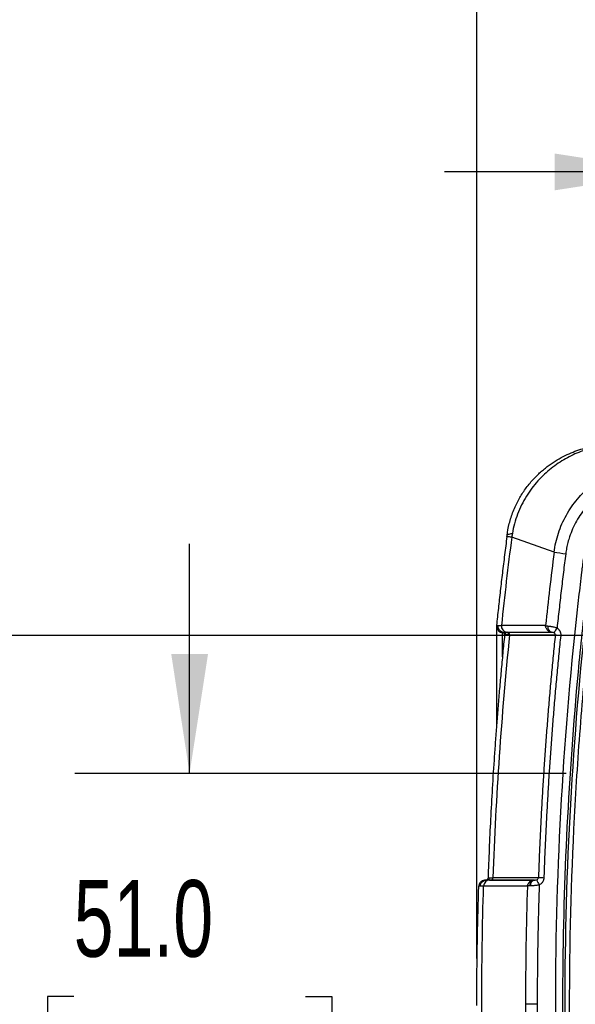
# Model space of a CAD drawing. Header units: millimetres. Extents: x 25 to 1092, y 25 to 838.
# Tile 19 of 94: x 169 to 230, y 455 to 563. Entities that reach past the tile are written whole.
import ezdxf

# ---------------------------------------------------------------- set-up
doc = ezdxf.new("R2010")
doc.units = ezdxf.units.MM
doc.header["$LTSCALE"] = 4
doc.layers.add('DIMENSIONS', color=140, linetype='Continuous', lineweight=25)
doc.styles.add('SLDTEXTSTYLE0', font='TXT', dxfattribs={"width": 0.7})
doc.dimstyles.new('SLDDIMSTYLE2', dxfattribs={"dimtxt": 8.632031, "dimasz": 13.208, "dimexe": 0, "dimexo": 0.0625, "dimgap": 2.158008, "dimtad": 0, "dimtih": 1, "dimtoh": 1, "dimrnd": 1e-09, "dimzin": 12, "dimdsep": 46, "dimtxsty": 'SLDTEXTSTYLE0', "dimsah": 1, "dimcen": 0.09, "dimadec": 0, "dimazin": 3, "dimtfac": 1, "dimtmove": 0, "dimatfit": 0, "dimfxl": 0, "dimfrac": 2, "dimtolj": 1, "dimtzin": 12, "dimarcsym": 0})
doc.dimstyles.new('SLDDIMSTYLE3', dxfattribs={"dimtxt": 8.632031, "dimasz": 13.208, "dimexe": 0, "dimexo": 0.0625, "dimgap": 2.158008, "dimtad": 0, "dimtih": 1, "dimtoh": 1, "dimrnd": 1e-09, "dimzin": 4, "dimdsep": 46, "dimtxsty": 'SLDTEXTSTYLE0', "dimsah": 1, "dimcen": 0.09, "dimadec": 0, "dimazin": 1, "dimtfac": 1, "dimtmove": 0, "dimatfit": 0, "dimfxl": 0, "dimfrac": 2, "dimtolj": 1, "dimtzin": 12, "dimarcsym": 0})

# ---------------------------------------------------------------- blocks, each defined once
blk = doc.blocks.new('_D_9')
at = {"layer": 'DIMENSIONS'}
for p, q in [((241.24, 506.21), (241.24, 559.29)), ((292.24, 506.21), (292.24, 559.29)), ((241.24, 546.59), (215.84, 546.59)), ((255.37, 546.59), (252.47, 546.59)), ((252.47, 546.59), (252.47, 532.87)), ((281.02, 546.59), (283.92, 546.59)), ((283.92, 546.59), (283.92, 532.87)), ((292.24, 546.59), (317.64, 546.59)), ((252.47, 532.87), (255.37, 532.87)), ((283.92, 532.87), (281.02, 532.87))]:
    blk.add_line(p, q, dxfattribs=at)
for points in [[(241.24, 546.59), (228.04, 548.63), (228.04, 544.56)], [(292.24, 546.59), (305.45, 544.56), (305.45, 548.63)]]:
    blk.add_solid(points, dxfattribs=at)
at = {"layer": 'DIMENSIONS', "char_height": 8.467, "attachment_point": 1, "style": 'SLDTEXTSTYLE0'}
for s, insert in [('51.0', (255.37, 559.44)), ('2.01', (255.37, 543.79))]:
    blk.add_mtext(s, dxfattribs=dict(at, insert=insert))
blk = doc.blocks.new('_D_10')
at = {"layer": 'DIMENSIONS'}
for p, q in [((148.8, 495.32), (148.8, 520.72)), ((231.85, 495.32), (136.1, 495.32)), ((135.97, 455.43), (133.07, 455.43)), ((133.07, 455.43), (133.07, 441.71)), ((161.62, 455.43), (164.52, 455.43)), ((164.52, 455.43), (164.52, 441.71)), ((133.07, 441.71), (135.97, 441.71)), ((164.52, 441.71), (161.62, 441.71)), ((231.85, 413.82), (136.1, 413.82)), ((148.8, 413.82), (148.8, 388.42))]:
    blk.add_line(p, q, dxfattribs=at)
for points in [[(148.8, 495.32), (150.83, 508.53), (146.76, 508.53)], [(148.8, 413.82), (146.76, 400.61), (150.83, 400.61)]]:
    blk.add_solid(points, dxfattribs=at)
at = {"layer": 'DIMENSIONS', "char_height": 8.467, "attachment_point": 1, "style": 'SLDTEXTSTYLE0'}
for s, insert in [('81.5', (135.97, 468.28)), ('3.21', (135.97, 452.63))]:
    blk.add_mtext(s, dxfattribs=dict(at, insert=insert))
blk = doc.blocks.new('_D_11')
at = {"layer": 'DIMENSIONS'}
for p, q in [((219.42, 459.63), (219.42, 602.62)), ((314.07, 459.63), (314.07, 602.62)), ((219.42, 589.92), (194.02, 589.92)), ((255.37, 589.92), (252.47, 589.92)), ((252.47, 589.92), (252.47, 576.2)), ((281.02, 589.92), (283.92, 589.92)), ((283.92, 589.92), (283.92, 576.2)), ((314.07, 589.92), (339.47, 589.92)), ((252.47, 576.2), (255.37, 576.2)), ((283.92, 576.2), (281.02, 576.2))]:
    blk.add_line(p, q, dxfattribs=at)
for points in [[(219.42, 589.92), (206.21, 591.96), (206.21, 587.89)], [(314.07, 589.92), (327.28, 587.89), (327.28, 591.96)]]:
    blk.add_solid(points, dxfattribs=at)
at = {"layer": 'DIMENSIONS', "char_height": 8.467, "attachment_point": 1, "style": 'SLDTEXTSTYLE0'}
for s, insert in [('94.6', (255.37, 602.77)), ('3.73', (255.37, 587.12))]:
    blk.add_mtext(s, dxfattribs=dict(at, insert=insert))
blk = doc.blocks.new('_D_12')
at = {"layer": 'DIMENSIONS'}
for p, q in [((187.64, 480.07), (187.64, 505.47)), ((229.31, 480.07), (174.94, 480.07)), ((174.82, 455.43), (171.92, 455.43)), ((171.92, 455.43), (171.92, 441.71)), ((200.47, 455.43), (203.37, 455.43)), ((203.37, 455.43), (203.37, 441.71)), ((171.92, 441.71), (174.82, 441.71)), ((203.37, 441.71), (200.47, 441.71)), ((229.31, 429.07), (174.94, 429.07)), ((187.64, 429.07), (187.64, 403.67))]:
    blk.add_line(p, q, dxfattribs=at)
for points in [[(187.64, 480.07), (189.68, 493.28), (185.61, 493.28)], [(187.64, 429.07), (185.61, 415.86), (189.68, 415.86)]]:
    blk.add_solid(points, dxfattribs=at)
at = {"layer": 'DIMENSIONS', "char_height": 8.467, "attachment_point": 1, "style": 'SLDTEXTSTYLE0'}
for s, insert in [('51.0', (174.82, 468.28)), ('2.01', (174.82, 452.63))]:
    blk.add_mtext(s, dxfattribs=dict(at, insert=insert))

msp = doc.modelspace()

# ---------------------------------------------------------------- linework, layer by layer
for p, q in [((227.967502, 504.540418), (223.284599, 506.208366)), ((221.594851, 496.369019), (221.594851, 485.282157)), ((221.598627, 496.441614), (221.619989, 496.442932)), ((221.601417, 496.444436), (221.632275, 496.143229)), ((221.619989, 496.442932), (221.765893, 496.451935)), ((220.448297, 468.291863), (220.484678, 468.295604)), ((220.533767, 468.296158), (220.533347, 468.295545)), ((225.803749, 468.295798), (220.971214, 468.295862)), ((225.021082, 467.617382), (220.175113, 467.617094)), ((226.10361, 454.569654), (224.806366, 454.569654))]:
    msp.add_line(p, q)
at = {"flags": 128}
for points in [[(222.7601, 506.38445), (222.773277, 506.422607), (222.80399, 506.458417), (222.852178, 506.491809), (222.917747, 506.522717), (223.000568, 506.551081), (223.100478, 506.576845), (223.21728, 506.599957), (223.350744, 506.620373)], [(223.284599, 506.208366), (223.158847, 506.224619), (223.04946, 506.23876), (222.956649, 506.25076), (222.880591, 506.260597), (222.821433, 506.268253), (222.779288, 506.273711), (222.754238, 506.276962), (222.746331, 506.278)], [(222.25603, 492.980018), (222.25603, 493.006674), (222.25603, 494.107225), (222.25603, 494.919279), (222.25603, 495.440654), (222.25603, 495.66995)], [(226.836383, 468.516049), (226.738719, 468.519497), (226.643475, 468.522866), (226.552819, 468.52608), (226.468817, 468.529066), (226.393383, 468.531755), (226.328235, 468.534086), (226.274858, 468.536006), (226.234467, 468.537472)]]:
    msp.add_lwpolyline(points, dxfattribs=at)
for centre, radius, start, end in [((278.894351, 896.623211), 395.376353, 262.5993985, 262.7874094), ((222.29471, 496.369019), 0.699858, 174.04615898, 198.63710206), ((222.294825, 496.369082), 0.699988, 198.63895561, 266.82325455), ((222.830379, 496.367887), 0.69007, 173.20174304, 261.56308527), ((222.242182, 495.420352), 0.249982, 354.19836431, 86.82604997), ((222.257383, 495.670005), 0.001354, 173.00102652, 182.34101194), ((222.242187, 495.420565), 0.249989, 354.19993391, 86.82360005), ((222.380422, 495.434253), 0.248964, 353.97689762, 85.38217367), ((222.694678, 495.440374), 0.247323, 353.56634113, 81.99246286), ((222.793469, 495.442176), 0.246517, 353.34732027, 81.25376126), ((227.869661, 496.265596), 0.605639, 168.83997532, 253.21577136), ((246.674643, 483.744159), 22.182173, 145.93452911, 147.56761004), ((251.743501, 718.644294), 224.480053, 263.95362662, 264.10736591), ((220.853429, 467.617818), 0.678317, 91.76360433, 180.06137592), ((220.548218, 468.543617), 0.24802, 270.41137663, 358.48920306), ((220.963779, 468.537965), 0.242217, 271.75901749, 359.94321107), ((225.857779, 467.718952), 0.583572, 98.7041774, 185.61053985), ((225.912783, 467.730209), 0.576003, 100.91162885, 186.91102308), ((243.456657, 476.339106), 19.165751, 204.71896997, 206.62611197)]:
    msp.add_arc(centre, radius, start, end)
for points, knots in [([(222.7601, 506.38445), (222.814911, 506.80786), (222.897043, 507.253722), (223.125634, 508.158505), (223.272517, 508.616939), (223.618596, 509.497459), (223.818233, 509.920406), (224.128416, 510.493419), (224.231785, 510.672201), (224.457059, 511.038238), (224.576874, 511.221293), (224.954668, 511.763002), (225.231669, 512.113855), (225.801616, 512.757724), (226.090043, 513.046922), (226.512807, 513.433824), (226.65226, 513.555179), (226.927421, 513.784411), (227.071474, 513.899066), (227.505824, 514.228651), (227.798459, 514.429928), (228.677439, 514.981866), (229.264022, 515.280868), (230.425492, 515.771207), (231.003807, 515.963586), (232.14146, 516.260103), (232.698453, 516.364062), (233.799055, 516.500544), (234.338489, 516.532379), (234.870798, 516.532714)], [0, 0, 0, 0, 0.0625, 0.0625, 0.125, 0.125, 0.1875, 0.1875, 0.21875, 0.21875, 0.25, 0.25, 0.3125, 0.3125, 0.375, 0.375, 0.40625, 0.40625, 0.4375, 0.4375, 0.5, 0.5, 0.625, 0.625, 0.75, 0.75, 0.875, 0.875, 1, 1, 1, 1]), ([(234.384293, 516.430418), (233.223986, 516.346374), (232.05813, 516.098339), (230.346734, 515.451504), (229.783955, 515.190036), (228.693566, 514.575834), (228.163086, 514.222175), (227.136138, 513.406804), (226.636358, 512.940526), (225.944214, 512.170575), (225.721964, 511.901183), (225.294769, 511.331292), (225.092529, 511.034141), (224.714316, 510.418067), (224.537992, 510.098778), (224.212558, 509.4387), (224.063008, 509.095784), (223.669695, 508.058847), (223.476842, 507.348604), (223.350744, 506.620373)], [0, 0, 0, 0, 0.25, 0.25, 0.375, 0.375, 0.5, 0.5, 0.625, 0.625, 0.6875, 0.6875, 0.75, 0.75, 0.8125, 0.8125, 0.875, 0.875, 1, 1, 1, 1]), ([(266.744247, 393.4751), (266.471903, 393.476507), (265.92746, 393.479319), (265.111272, 393.497142), (264.295968, 393.524929), (263.481549, 393.563653), (262.668014, 393.613053), (261.855364, 393.6732), (261.043599, 393.744074), (260.232719, 393.82568), (259.422724, 393.918018), (258.613614, 394.021088), (257.80539, 394.134887), (256.998049, 394.259424), (255.585106, 394.49638), (253.579361, 394.890977), (250.996676, 395.517835), (248.880688, 396.131727), (247.1936, 396.681795), (246.146775, 397.050844), (245.405119, 397.317187), (244.973255, 397.423266), (244.657232, 397.462264), (244.319774, 397.476648), (243.86563, 397.479726), (243.051813, 397.477748), (242.164862, 397.479164), (241.253746, 397.479785), (240.57074, 397.477269), (239.864127, 397.47893), (238.955394, 397.549742), (237.82468, 397.769381), (236.514232, 398.23538), (235.284103, 398.904709), (234.167612, 399.750585), (233.196422, 400.761518), (232.389201, 401.905285), (231.768883, 403.160215), (231.41792, 404.273303), (231.261953, 405.074355), (231.200406, 405.538288), (231.158394, 405.886472), (231.116529, 406.234642), (231.057654, 406.698492), (230.960192, 407.510915), (230.582122, 410.683111), (230.001365, 416.104735), (229.343444, 423.551159), (228.827446, 431.005703), (228.452567, 438.46822), (228.219015, 445.938803), (228.065342, 458.396503), (228.507967, 475.841271), (229.814164, 491.679477), (230.824082, 500.497091), (231.01933, 502.121329), (231.132647, 503.049445), (231.212797, 503.746623), (231.328128, 504.438295), (231.555552, 505.340628), (231.964835, 506.429868), (232.650642, 507.647954), (233.517207, 508.745876), (234.540494, 509.702961), (235.699842, 510.487637), (236.963909, 511.090447), (238.082727, 511.42228), (238.998277, 511.583774), (239.694846, 511.653148), (240.396953, 511.665514), (241.127928, 511.659448), (242.303106, 511.661158), (243.360638, 511.660958), (244.274264, 511.660914), (244.629787, 511.675702), (244.981554, 511.719794), (245.331231, 511.798659), (245.673353, 511.910823), (246.131434, 512.081892), (246.937074, 512.370145), (248.095741, 512.755444), (249.954432, 513.327695), (252.299068, 513.957535), (254.671278, 514.475115), (256.585535, 514.821893), (258.029655, 515.048107), (259.476188, 515.239304), (260.925138, 515.395444), (262.376503, 515.516748), (263.830279, 515.602368), (265.28647, 515.655479), (266.258143, 515.661297), (266.744247, 515.664207)], [0, 0, 0, 0, 0.0045712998, 0.0091385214, 0.013702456, 0.0182638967, 0.0228236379, 0.0273824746, 0.0319412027, 0.0365006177, 0.0410615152, 0.0456246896, 0.0501909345, 0.0547610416, 0.0593358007, 0.0742380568, 0.0890607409, 0.1039307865, 0.1112074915, 0.1188409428, 0.1225666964, 0.1244235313, 0.126292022, 0.1279001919, 0.130091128, 0.1339144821, 0.141560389, 0.1449787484, 0.1492072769, 0.1530260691, 0.1568346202, 0.1644921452, 0.1722829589, 0.1800885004, 0.187906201, 0.1957013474, 0.2035247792, 0.2113114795, 0.2191037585, 0.2230329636, 0.2249955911, 0.2269573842, 0.2289192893, 0.2308811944, 0.234804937, 0.2426524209, 0.2844992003, 0.3263136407, 0.3681107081, 0.4099053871, 0.451712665, 0.4935475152, 0.6189986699, 0.7444246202, 0.7601125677, 0.767958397, 0.7718814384, 0.7758055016, 0.7797362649, 0.7836398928, 0.7914095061, 0.7991861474, 0.8070093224, 0.8147942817, 0.8226107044, 0.830413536, 0.8382116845, 0.8421125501, 0.8460075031, 0.8499471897, 0.8538925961, 0.8582783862, 0.8696720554, 0.8716438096, 0.8736134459, 0.8756407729, 0.877585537, 0.879620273, 0.8816786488, 0.8857935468, 0.8939813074, 0.902171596, 0.9184345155, 0.9347144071, 0.9429097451, 0.9510857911, 0.9592472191, 0.9673987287, 0.9755450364, 0.9836908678, 0.9918409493, 1, 1, 1, 1]), ([(284.372806, 512.018934), (284.000008, 512.133329), (283.625547, 512.244264), (283.249503, 512.35168), (276.27646, 514.343508), (268.752541, 515.080851), (261.402579, 514.424918), (257.727598, 514.096951), (254.099114, 513.429282), (250.603532, 512.454569), (249.729637, 512.210891), (248.863976, 511.94817), (248.007721, 511.66719), (247.793657, 511.596945), (247.580181, 511.52556), (247.36731, 511.453047), (247.154439, 511.380534), (246.943664, 511.30742), (246.730529, 511.232138), (246.304259, 511.081576), (245.891803, 510.908648), (245.457603, 510.802688), (245.240503, 510.749709), (245.019187, 510.714714), (244.795652, 510.692986), (244.683885, 510.682122), (244.571567, 510.674573), (244.458964, 510.669742), (244.346361, 510.664912), (244.23472, 510.662799), (244.12057, 510.662799), (243.663971, 510.662799), (243.207372, 510.662799), (242.750773, 510.662799), (242.294174, 510.662799), (241.836359, 510.662799), (241.380976, 510.662799), (241.153284, 510.662799), (240.920947, 510.66488), (240.692506, 510.665576), (240.464065, 510.666272), (240.240587, 510.665614), (240.027169, 510.659991), (239.173498, 510.637499), (238.272392, 510.475376), (237.396993, 510.146885), (236.521593, 509.818393), (235.677007, 509.323131), (234.945913, 508.690776), (234.214819, 508.058422), (233.601599, 507.292604), (233.149424, 506.470686), (232.697249, 505.648768), (232.406104, 504.774323), (232.262027, 503.928211), (232.189988, 503.505154), (232.144126, 503.049649), (232.088603, 502.59745), (232.03308, 502.14525), (231.978335, 501.692907), (231.924369, 501.240423), (231.816438, 500.335456), (231.711625, 499.429927), (231.609935, 498.52387), (231.406556, 496.711755), (231.215677, 494.897527), (231.03735, 493.081439), (229.610741, 478.552737), (228.990036, 463.904917), (229.186693, 449.273312), (229.285021, 441.95751), (229.587218, 434.645832), (230.091882, 427.355219), (230.344214, 423.709912), (230.647134, 420.06987), (231.00029, 416.437183), (231.176868, 414.620839), (231.366003, 412.806334), (231.567641, 410.993926), (231.668461, 410.087722), (231.772405, 409.182043), (231.879468, 408.27692), (231.933, 407.824358), (231.98731, 407.371936), (232.0424, 406.919657), (232.069945, 406.693517), (232.097683, 406.467423), (232.125618, 406.241346), (232.139585, 406.128307), (232.15419, 406.01058), (232.168549, 405.895214), (232.182908, 405.779848), (232.196858, 405.668139), (232.210003, 405.563252)], [0.55912948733, 0.55912948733, 0.55912948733, 0.55912948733, 0.5625, 0.5625, 0.5625, 0.625, 0.625, 0.625, 0.65625, 0.65625, 0.65625, 0.6640625, 0.6640625, 0.6640625, 0.666015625, 0.666015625, 0.666015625, 0.66796875, 0.66796875, 0.66796875, 0.671875, 0.671875, 0.671875, 0.673828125, 0.673828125, 0.673828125, 0.6748046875, 0.6748046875, 0.6748046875, 0.67578125, 0.67578125, 0.67578125, 0.6796875, 0.6796875, 0.6796875, 0.68359375, 0.68359375, 0.68359375, 0.685546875, 0.685546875, 0.685546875, 0.6875, 0.6875, 0.6875, 0.6953125, 0.6953125, 0.6953125, 0.703125, 0.703125, 0.703125, 0.7109375, 0.7109375, 0.7109375, 0.71875, 0.71875, 0.71875, 0.72265625, 0.72265625, 0.72265625, 0.7265625, 0.7265625, 0.7265625, 0.734375, 0.734375, 0.734375, 0.75, 0.75, 0.75, 0.875, 0.875, 0.875, 0.9375, 0.9375, 0.9375, 0.96875, 0.96875, 0.96875, 0.984375, 0.984375, 0.984375, 0.9921875, 0.9921875, 0.9921875, 0.99609375, 0.99609375, 0.99609375, 0.998046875, 0.998046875, 0.998046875, 0.9990234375, 0.9990234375, 0.9990234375, 1, 1, 1, 1]), ([(227.967502, 504.540418), (228.061839, 505.266597), (228.224724, 505.974623), (228.677688, 507.340367), (228.967876, 508.000021), (229.679863, 509.271361), (230.091996, 509.864961), (231.013963, 510.962449), (231.526251, 511.469358), (232.647654, 512.391081), (233.240548, 512.793019), (234.485715, 513.488208), (235.13861, 513.781605), (236.502188, 514.257426), (237.19379, 514.433344), (238.595224, 514.670005), (239.305088, 514.730698), (240.024167, 514.73287)], [0, 0, 0, 0, 0.125, 0.125, 0.25, 0.25, 0.375, 0.375, 0.5, 0.5, 0.625, 0.625, 0.75, 0.75, 0.875, 0.875, 1, 1, 1, 1]), ([(266.743395, 514.914428), (265.999699, 514.914997), (265.254852, 514.901878), (263.772558, 514.848102), (263.033978, 514.807506), (260.825994, 514.644577), (259.363602, 514.481408), (255.004733, 513.83394), (252.137217, 513.193831), (248.601569, 512.125444), (247.896882, 511.898337), (247.019159, 511.597442), (246.841301, 511.53577), (246.583346, 511.444231), (246.499413, 511.413939), (246.325996, 511.34997), (246.237368, 511.316637), (245.963769, 511.215964), (245.77206, 511.147484), (245.455536, 511.057642), (245.34574, 511.030317), (245.12821, 510.986382), (245.020375, 510.969128), (244.701443, 510.928818), (244.495465, 510.917128), (244.246164, 510.911964), (244.195318, 510.911417), (244.097877, 510.911103), (244.055164, 510.911189), (243.919778, 510.911143), (243.468491, 510.910988), (242.656173, 510.910709), (241.934114, 510.910462), (241.392569, 510.910276), (241.208452, 510.910439), (240.84622, 510.912298), (240.667508, 510.913407), (240.315139, 510.912584), (240.139715, 510.910855), (239.806493, 510.899965), (239.643089, 510.889723), (239.152434, 510.84424), (238.829059, 510.794934), (238.19054, 510.659389), (237.875514, 510.573241), (237.253359, 510.362194), (236.94706, 510.237586), (236.059266, 509.812766), (235.505874, 509.464449), (234.739295, 508.844472), (234.495022, 508.62103), (234.038519, 508.151124), (233.825045, 507.903717), (233.228114, 507.125986), (232.887222, 506.554186), (232.356733, 505.357946), (232.161852, 504.734857), (231.981922, 503.758368), (231.940024, 503.419174), (231.877584, 502.888061), (231.856008, 502.705344), (231.812296, 502.348107), (231.790694, 502.17089), (231.682979, 501.281403), (231.598757, 500.569673), (231.187398, 497.010315), (230.889504, 494.16057), (230.089296, 485.604564), (229.680437, 479.891525), (229.111234, 468.447384), (228.950912, 462.712911), (228.880463, 451.246694), (228.970323, 445.519666), (229.399325, 434.0744), (229.738329, 428.356604), (230.434174, 419.787186), (230.697395, 416.931608), (231.138944, 412.652639), (231.293909, 411.227049), (231.537994, 409.090132), (231.621294, 408.378086), (231.749155, 407.310367), (231.792262, 406.954516), (231.857646, 406.420825), (231.879561, 406.242954), (231.912623, 405.976149), (231.923675, 405.887206), (231.945836, 405.709333), (231.957188, 405.617667), (231.967934, 405.532915)], [0, 0, 0, 0, 0.015625, 0.015625, 0.03125, 0.03125, 0.0625, 0.0625, 0.125, 0.125, 0.140625, 0.140625, 0.14453125, 0.14453125, 0.146484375, 0.146484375, 0.1484375, 0.1484375, 0.15234375, 0.15234375, 0.154296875, 0.154296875, 0.15625, 0.15625, 0.16015625, 0.16015625, 0.1611328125, 0.1611328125, 0.162109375, 0.162109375, 0.1640625, 0.171875, 0.1796875, 0.1796875, 0.18359375, 0.18359375, 0.1875, 0.1875, 0.19140625, 0.19140625, 0.1953125, 0.1953125, 0.203125, 0.203125, 0.2109375, 0.2109375, 0.21875, 0.21875, 0.234375, 0.234375, 0.2421875, 0.2421875, 0.25, 0.25, 0.265625, 0.265625, 0.28125, 0.28125, 0.2890625, 0.2890625, 0.29296875, 0.29296875, 0.296875, 0.296875, 0.3125, 0.3125, 0.375, 0.375, 0.5, 0.5, 0.625, 0.625, 0.75, 0.75, 0.875, 0.875, 0.9375, 0.9375, 0.96875, 0.96875, 0.984375, 0.984375, 0.9921875, 0.9921875, 0.99609375, 0.99609375, 0.998046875, 0.998046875, 1, 1, 1, 1]), ([(284.226179, 511.541096), (283.980084, 511.615593), (283.487916, 511.76458), (282.746019, 511.97576), (282.001559, 512.177899), (281.254266, 512.370119), (280.504214, 512.552655), (279.751382, 512.725443), (278.995776, 512.888502), (278.237394, 513.041825), (277.476238, 513.185415), (276.712307, 513.319271), (275.9456, 513.443393), (275.176119, 513.557782), (274.40386, 513.662434), (272.992189, 513.835349), (270.936615, 514.027519), (268.236734, 514.158309), (265.54145, 514.16814), (261.968665, 514.01912), (257.527597, 513.526272), (253.141158, 512.637542), (249.677305, 511.688858), (247.852031, 511.095999), (246.784917, 510.72201), (246.452808, 510.597233), (246.1318, 510.481699), (245.703144, 510.3418), (245.167506, 510.221213), (244.609173, 510.170806), (244.161014, 510.161645), (243.710767, 510.163736), (243.147544, 510.162715), (242.471659, 510.163019), (241.795713, 510.163027), (241.119692, 510.162691), (240.540474, 510.167446), (240.090521, 510.163419), (239.643074, 510.145012), (238.885598, 510.06286), (237.803966, 509.803696), (236.584929, 509.26723), (235.474987, 508.53244), (234.512576, 507.610919), (233.721659, 506.540649), (233.230983, 505.545918), (232.946516, 504.712949), (232.787312, 504.07413), (232.687734, 503.423861), (232.613896, 502.770248), (232.533048, 502.116755), (232.427966, 501.245141), (232.144117, 498.847613), (231.521577, 493.177183), (230.73852, 484.433689), (229.862041, 470.431627), (229.466865, 452.903677), (230.009598, 435.381877), (231.004748, 421.39123), (231.732525, 413.967697), (232.226735, 409.608518), (232.378815, 408.301129), (232.537651, 406.993368), (232.654262, 406.00757), (232.742899, 405.355062), (232.80219, 405.032253), (232.874653, 404.716853), (232.99123, 404.29261), (233.171234, 403.771303), (233.53001, 402.968126), (234.109232, 402.028252), (234.98333, 401.036232), (236.020965, 400.212906), (237.170621, 399.58283), (238.195674, 399.236116), (239.023891, 399.066144), (239.646294, 398.99037), (240.128412, 398.974559), (240.546343, 398.975384), (240.86915, 398.976361), (241.432035, 398.976254), (242.059924, 398.976362), (242.783628, 398.976321), (243.306864, 398.976374), (243.725466, 398.976275), (244.047342, 398.976904), (244.360897, 398.975393), (244.569499, 398.96502), (244.665635, 398.96024)], [0, 0, 0, 0, 0.00455850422, 0.00911659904, 0.01367506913, 0.01823469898, 0.02279627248, 0.02736057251, 0.03192838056, 0.0365004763, 0.04107763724, 0.04566063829, 0.0502502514, 0.05484724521, 0.05945238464, 0.06406643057, 0.08006160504, 0.09604097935, 0.11197374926, 0.12783000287, 0.15941956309, 0.1910779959, 0.20706629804, 0.22307301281, 0.22509005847, 0.2271128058, 0.22936266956, 0.23113811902, 0.23510541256, 0.23906392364, 0.24105483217, 0.24305188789, 0.24704614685, 0.25104040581, 0.25503466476, 0.259030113, 0.26302556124, 0.26530397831, 0.26700694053, 0.27096335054, 0.27879649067, 0.28661742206, 0.29445877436, 0.30227588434, 0.31011997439, 0.31793681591, 0.32182899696, 0.32571133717, 0.32959105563, 0.33348237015, 0.33737370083, 0.34126492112, 0.34904729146, 0.38017643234, 0.44239802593, 0.50466103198, 0.62888223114, 0.75307451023, 0.81529760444, 0.87752724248, 0.88529880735, 0.89307713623, 0.90086231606, 0.90865443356, 0.91067668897, 0.912535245, 0.91447106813, 0.91641231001, 0.92033367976, 0.92423491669, 0.93199108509, 0.93980299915, 0.94755906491, 0.95535701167, 0.96293203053, 0.96664246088, 0.97033442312, 0.97403320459, 0.97518610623, 0.97774430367, 0.97975618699, 0.98516559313, 0.98887619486, 0.99258679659, 0.99444216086, 0.99629752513, 0.99829368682, 1, 1, 1, 1]), ([(240.005841, 513.343305), (239.89904, 513.342653), (239.685736, 513.34135), (239.366362, 513.328502), (239.0481, 513.307667), (238.73095, 513.278072), (238.414906, 513.23992), (237.888886, 513.161832), (237.15937, 513.01235), (236.240113, 512.741775), (235.348527, 512.394993), (234.204921, 511.831367), (232.875012, 510.941553), (231.727887, 509.822529), (230.948549, 508.811534), (230.438751, 508.0002), (230.009145, 507.144655), (229.702112, 506.349556), (229.490955, 505.634514), (229.346865, 505.009799), (229.285226, 504.587099), (229.254358, 504.375417)], [0, 0, 0, 0, 0.0209336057, 0.0418087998, 0.062640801, 0.0834449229, 0.1042365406, 0.125031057, 0.1876740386, 0.2500122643, 0.3126489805, 0.3749440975, 0.4996583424, 0.6245161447, 0.6871151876, 0.7495394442, 0.812026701, 0.8744777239, 0.916304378, 0.9580866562, 1, 1, 1, 1]), ([(222.746331, 506.278), (222.659895, 505.600784), (222.488445, 504.257505), (222.246128, 502.257722), (222.017068, 500.290337), (221.800835, 498.355425), (221.665636, 497.075824), (221.598627, 496.441614)], [0, 0, 0, 0, 0.2068110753, 0.4102166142, 0.6102166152, 0.8068110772, 1, 1, 1, 1]), ([(229.254358, 504.375417), (229.168617, 503.692291), (228.997136, 502.326055), (228.753691, 500.275023), (228.519437, 498.222921), (228.372463, 496.853832), (228.298974, 496.169278)], [0, 0, 0, 0, 0.250003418, 0.5000000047, 0.7499965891, 1, 1, 1, 1]), ([(222.490883, 495.395082), (222.42344, 494.721807), (222.289733, 493.38705), (222.103508, 491.401377), (221.929452, 489.450302), (221.767945, 487.533827), (221.618255, 485.65206), (221.479942, 483.805076), (221.310955, 481.401771), (221.124384, 478.4716), (220.936468, 475.044088), (220.781107, 471.741387), (220.701414, 469.580756), (220.662343, 468.521482)], [0, 0, 0, 0, 0.0753481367, 0.1493764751, 0.222085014, 0.2934737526, 0.3635426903, 0.4322918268, 0.4997211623, 0.6318246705, 0.7592389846, 0.8819640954, 1, 1, 1, 1]), ([(222.400466, 495.682408), (222.317225, 495.68846), (222.228512, 495.710967), (222.060794, 495.79553), (221.982413, 495.857758), (221.858662, 496.009787), (221.813701, 496.098993), (221.763369, 496.279289), (221.757648, 496.369861), (221.765893, 496.451935)], [0, 0, 0, 0, 0.25, 0.25, 0.5, 0.5, 0.75, 0.75, 1, 1, 1, 1]), ([(221.765893, 496.451935), (221.784636, 496.451833), (221.822217, 496.451629), (221.88961, 496.451231), (221.965466, 496.450759), (222.0498, 496.450213), (222.113337, 496.449787), (222.14516, 496.449574)], [0, 0, 0, 0, 0.1982057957, 0.3974089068, 0.5975104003, 0.7984087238, 1, 1, 1, 1]), ([(222.256034, 495.67017), (222.256894, 495.6714), (222.258613, 495.673858), (222.27119, 495.676765), (222.291088, 495.679106), (222.319248, 495.68082), (222.354815, 495.681983), (222.385231, 495.682266), (222.400466, 495.682408)], [0, 0, 0, 0, 0.16635695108, 0.33259530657, 0.49889572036, 0.66544057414, 0.83241368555, 1, 1, 1, 1]), ([(222.400466, 495.682408), (222.416776, 495.682545), (222.449406, 495.682819), (222.507892, 495.683307), (222.573593, 495.683868), (222.646591, 495.684511), (222.701583, 495.685027), (222.729131, 495.685285)], [0, 0, 0, 0, 0.1993349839, 0.3987920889, 0.5985804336, 0.7989117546, 1, 1, 1, 1]), ([(222.628012, 495.408129), (222.611453, 495.407875), (222.578069, 495.407363), (222.540575, 495.405642), (222.512639, 495.403131), (222.494711, 495.39979), (222.492174, 495.396805), (222.490896, 495.395302)], [0, 0, 0, 0, 0.1940121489, 0.391146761, 0.5912806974, 0.7942799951, 1, 1, 1, 1]), ([(222.940444, 495.412661), (222.914564, 495.412257), (222.862704, 495.411449), (222.79358, 495.410435), (222.730951, 495.409544), (222.674933, 495.40877), (222.643666, 495.408343), (222.628012, 495.408129)], [0, 0, 0, 0, 0.1986031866, 0.3979810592, 0.5980582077, 0.7987574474, 1, 1, 1, 1]), ([(222.729131, 495.685285), (222.745631, 495.685426), (222.778699, 495.685707), (222.813514, 495.685787), (222.830957, 495.685827)], [0, 0, 0, 0, 0.4989796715, 1, 1, 1, 1]), ([(228.098262, 495.413031), (228.028054, 494.725196), (227.887647, 493.34961), (227.690743, 491.284994), (227.503891, 489.219702), (227.328076, 487.153691), (227.163034, 485.087044), (227.008837, 483.019811), (226.865467, 480.952051), (226.732925, 478.883822), (226.611228, 476.815179), (226.500304, 474.746182), (226.400418, 472.676879), (226.310582, 470.607361), (226.259837, 469.227407), (226.234467, 468.537472)], [0, 0, 0, 0, 0.076979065, 0.1539488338, 0.2309092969, 0.3078604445, 0.3848022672, 0.4617347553, 0.5386578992, 0.6155716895, 0.6924761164, 0.7693711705, 0.8462568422, 0.9231331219, 1, 1, 1, 1]), ([(227.024171, 496.450479), (227.036794, 496.444816), (227.059242, 496.434747), (227.095538, 496.421445), (227.140439, 496.406968), (227.196697, 496.392413), (227.250959, 496.385804), (227.275474, 496.382818)], [0, 0, 0, 0, 0.2138520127, 0.3802776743, 0.4966711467, 0.7725972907, 1, 1, 1, 1]), ([(227.694771, 495.685758), (227.668348, 495.689653), (227.612827, 495.697835), (227.527814, 495.723495), (227.438922, 495.762286), (227.349253, 495.81715), (227.262679, 495.888836), (227.181492, 495.979451), (227.112671, 496.086518), (227.061871, 496.205108), (227.030088, 496.327551), (227.026145, 496.40946), (227.024171, 496.450479)], [0, 0, 0, 0, 0.0723520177, 0.1520241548, 0.2390015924, 0.3329895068, 0.4333513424, 0.5390772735, 0.6575121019, 0.772993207, 0.8863158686, 1, 1, 1, 1]), ([(227.275474, 496.382818), (227.302165, 496.380473), (227.353998, 496.375921), (227.437572, 496.367045), (227.520271, 496.357138), (227.600944, 496.346234), (227.677993, 496.334534), (227.790062, 496.315293), (227.939223, 496.28358), (228.124367, 496.233971), (228.242147, 496.190333), (228.298974, 496.169278)], [0, 0, 0, 0, 0.10031702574, 0.19481182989, 0.28310254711, 0.36492527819, 0.44012117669, 0.50862134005, 0.68358637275, 0.84733562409, 1, 1, 1, 1]), ([(227.952337, 495.640547), (227.919805, 495.657056), (227.877184, 495.668529), (227.787374, 495.681917), (227.739375, 495.684501), (227.694771, 495.685758)], [0, 0, 0, 0, 0.5, 0.5, 1, 1, 1, 1]), ([(228.098262, 495.413031), (228.104285, 495.457278), (228.093005, 495.50271), (228.041425, 495.581675), (228.000806, 495.615952), (227.952337, 495.640547)], [0, 0, 0, 0, 0.5, 0.5, 1, 1, 1, 1]), ([(228.298974, 496.169278), (228.325516, 496.150454), (228.378058, 496.11319), (228.448734, 496.048009), (228.511932, 495.976958), (228.567091, 495.899324), (228.617849, 495.809808), (228.660602, 495.706344), (228.689957, 495.590178), (228.704843, 495.470223), (228.699836, 495.390331), (228.697333, 495.350389)], [0, 0, 0, 0, 0.1019565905, 0.2018352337, 0.3007119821, 0.3996955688, 0.4998911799, 0.6228763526, 0.7494499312, 0.8747367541, 1, 1, 1, 1]), ([(228.697333, 495.350389), (228.627261, 494.663902), (228.487127, 493.291031), (228.29059, 491.230504), (228.104079, 489.169309), (227.928574, 487.107343), (227.763813, 485.044634), (227.609865, 482.981174), (227.466713, 480.916966), (227.334357, 478.852009), (227.212814, 476.786302), (227.102015, 474.719849), (227.002222, 472.65264), (226.912453, 470.584709), (226.861741, 469.205637), (226.836383, 468.516049)], [0, 0, 0, 0, 0.07694625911, 0.1538809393, 0.23080614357, 0.30772397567, 0.38463653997, 0.46154594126, 0.53845428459, 0.61536367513, 0.69227621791, 0.76919401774, 0.84611917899, 0.92305380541, 1, 1, 1, 1]), ([(220.455521, 468.295374), (220.399813, 468.294771), (220.287836, 468.29356), (220.066459, 468.237076), (219.884423, 468.120601), (219.757862, 467.986387), (219.661425, 467.810927), (219.643339, 467.67451), (219.634303, 467.606348)], [0, 0, 0, 0, 0.2344228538, 0.4712036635, 0.5969795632, 0.7286727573, 0.8644267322, 1, 1, 1, 1]), ([(219.79793, 467.617825), (219.800458, 467.698961), (219.817448, 467.785774), (219.88712, 467.952856), (219.939987, 468.032635), (220.073215, 468.164122), (220.153162, 468.215422), (220.319292, 468.281062), (220.404999, 468.295604), (220.484678, 468.295604)], [0, 0, 0, 0, 0.25, 0.25, 0.5, 0.5, 0.75, 0.75, 1, 1, 1, 1]), ([(220.549996, 468.295604), (220.535457, 468.295523), (220.506402, 468.295361), (220.47244, 468.29404), (220.445546, 468.291925), (220.426588, 468.288913), (220.41469, 468.285097), (220.413226, 468.281817), (220.412493, 468.280175)], [0, 0, 0, 0, 0.16689428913, 0.33351271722, 0.49999374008, 0.66647615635, 0.83309876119, 1, 1, 1, 1]), ([(220.662894, 468.523414), (220.633765, 468.449835), (220.587481, 468.332921), (220.557414, 468.319441), (220.54627, 468.314445)], [0, 0, 0, 0, 0.6293482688, 1, 1, 1, 1]), ([(220.662343, 468.521482), (220.663373, 468.523427), (220.665435, 468.527321), (220.682021, 468.531601), (220.708778, 468.534719), (220.745717, 468.536673), (220.779337, 468.536943), (220.796152, 468.537078)], [0, 0, 0, 0, 0.1992704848, 0.3990225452, 0.5991399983, 0.7995053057, 1, 1, 1, 1]), ([(220.796152, 468.537078), (220.811888, 468.537109), (220.843435, 468.537171), (220.900461, 468.537272), (220.964718, 468.537378), (221.037087, 468.537488), (221.116687, 468.537603), (221.176199, 468.537684), (221.205996, 468.537725)], [0, 0, 0, 0, 0.1649802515, 0.3307333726, 0.4971869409, 0.6642667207, 0.8318968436, 1, 1, 1, 1]), ([(225.021082, 467.617382), (225.024631, 467.64077), (225.032259, 467.691039), (225.054671, 467.770663), (225.092364, 467.864914), (225.151377, 467.967432), (225.241703, 468.077517), (225.359047, 468.175228), (225.49756, 468.247385), (225.63573, 468.288679), (225.7264, 468.293509), (225.769466, 468.295803)], [0, 0, 0, 0, 0.0657271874, 0.1412693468, 0.2270280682, 0.3427532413, 0.4609020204, 0.6107520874, 0.7520269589, 0.8822219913, 1, 1, 1, 1]), ([(225.803749, 468.295798), (225.845788, 468.295785), (225.89032, 468.296549), (225.974168, 468.304627), (226.013854, 468.312157), (226.047068, 468.324606)], [0, 0, 0, 0, 0.5, 0.5, 1, 1, 1, 1]), ([(226.047068, 468.324606), (226.100184, 468.344512), (226.146714, 468.374624), (226.212811, 468.448521), (226.232394, 468.492658), (226.234467, 468.537472)], [0, 0, 0, 0, 0.5, 0.5, 1, 1, 1, 1]), ([(226.836383, 468.516049), (226.8347, 468.489415), (226.831326, 468.436021), (226.816414, 468.356595), (226.790975, 468.265847), (226.750026, 468.165864), (226.682188, 468.04989), (226.588834, 467.935486), (226.466412, 467.828334), (226.371525, 467.776121), (226.323433, 467.749658)], [0, 0, 0, 0, 0.0826576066, 0.1657076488, 0.2499076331, 0.3745139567, 0.4994274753, 0.6650839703, 0.8302507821, 1, 1, 1, 1]), ([(219.429302, 454.426254), (219.427393, 455.279919), (219.42166, 457.84386), (219.481261, 462.23659), (219.580376, 465.774388), (219.631594, 467.602577)], [0, 0, 0, 0, 0.1943305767, 0.5836628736, 1, 1, 1, 1]), ([(219.79793, 467.617825), (219.780322, 467.617786), (219.745117, 467.617707), (219.704005, 467.616457), (219.671465, 467.614381), (219.648567, 467.611376), (219.634232, 467.607548), (219.632473, 467.604233), (219.631594, 467.602577)], [0, 0, 0, 0, 0.1671896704, 0.3342839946, 0.501197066, 0.6678435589, 0.8341389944, 1, 1, 1, 1]), ([(225.277003, 467.661899), (225.261104, 467.66175), (225.226899, 467.66143), (225.176812, 467.656289), (225.127303, 467.648275), (225.071692, 467.634887), (225.04041, 467.624067), (225.021082, 467.617382)], [0, 0, 0, 0, 0.1462296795, 0.3145911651, 0.5042944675, 0.6937174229, 1, 1, 1, 1]), ([(226.323433, 467.749658), (226.290998, 467.741966), (226.22483, 467.726275), (226.123041, 467.707667), (226.017886, 467.691986), (225.910204, 467.679647), (225.787984, 467.66932), (225.64812, 467.662556), (225.489791, 467.659475), (225.392491, 467.660406), (225.340965, 467.660899)], [0, 0, 0, 0, 0.09081661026, 0.18527156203, 0.28346755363, 0.38543135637, 0.49110758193, 0.63854115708, 0.80858920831, 1, 1, 1, 1]), ([(226.323433, 467.749658), (226.303361, 467.122207), (226.263219, 465.86734), (226.214375, 463.984743), (226.173873, 462.102017), (226.142469, 460.219137), (226.120164, 458.336109), (226.106201, 456.452931), (226.104474, 455.197425), (226.10361, 454.569654)], [0, 0, 0, 0, 0.1428653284, 0.2857225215, 0.428574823, 0.5714254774, 0.7142777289, 0.8571348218, 1, 1, 1, 1]), ([(226.10361, 454.569654), (226.104474, 453.941883), (226.106201, 452.686376), (226.120164, 450.803198), (226.142469, 448.92017), (226.173873, 447.03729), (226.214375, 445.154565), (226.263219, 443.271967), (226.303361, 442.0171), (226.323433, 441.389649)], [0, 0, 0, 0, 0.1428651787, 0.285722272, 0.4285745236, 0.571425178, 0.7142774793, 0.8571346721, 1, 1, 1, 1])]:
    msp.add_open_spline(points, degree=3, knots=knots)
for points in [[(222.746331, 506.278), (222.750911, 506.313471), (222.755501, 506.348955), (222.7601, 506.38445)], [(223.350744, 506.620373), (223.327053, 506.483554), (223.304996, 506.346221), (223.284599, 506.208366)], [(223.284599, 506.208366), (222.86501, 502.958882), (222.485226, 499.705949), (222.14516, 496.449574)], [(227.967502, 504.540418), (227.625508, 501.847095), (227.311042, 499.150261), (227.024171, 496.450479)], [(223.038327, 495.413617), (222.131007, 486.502464), (221.517262, 477.510028), (221.205996, 468.537725)], [(227.024171, 496.450479), (225.397942, 496.452238), (223.771604, 496.451936), (222.14516, 496.449574)], [(222.490896, 495.395302), (222.490888, 495.395229), (222.490884, 495.395156), (222.490884, 495.395082)], [(222.830957, 495.685827), (224.452319, 495.68781), (226.073591, 495.687787), (227.694771, 495.685758)], [(223.038327, 495.413617), (223.004201, 495.413452), (222.971561, 495.413134), (222.940444, 495.412661)], [(223.038327, 495.413617), (224.725081, 495.415579), (226.411728, 495.415383), (228.098262, 495.413031)], [(220.832553, 468.295813), (220.682703, 468.29575), (220.567207, 468.295681), (220.484678, 468.295604)], [(220.971214, 468.295862), (220.784169, 468.295787), (220.643728, 468.295701), (220.549991, 468.295604)], [(220.832553, 468.295813), (222.478201, 468.296503), (224.123839, 468.2965), (225.769466, 468.295803)], [(226.234467, 468.537472), (224.558323, 468.538288), (222.882165, 468.538372), (221.205996, 468.537725)], [(225.769466, 468.295803), (225.780475, 468.295801), (225.791903, 468.2958), (225.803749, 468.295798)], [(220.175113, 467.617094), (220.014912, 467.618457), (219.888146, 467.618734), (219.79793, 467.617825)], [(219.963697, 454.569654), (219.963907, 458.923317), (220.034425, 463.275334), (220.175113, 467.617093)], [(225.021082, 467.617382), (224.878291, 463.269705), (224.806706, 458.919685), (224.806366, 454.569654)], [(225.340965, 467.660899), (225.318798, 467.66126), (225.297459, 467.661594), (225.277003, 467.661899)], [(220.173867, 441.522213), (220.033519, 445.867273), (219.963508, 450.219284), (219.963697, 454.569654)], [(224.806366, 454.569654), (224.806706, 450.219622), (224.878291, 445.869602), (225.021082, 441.521925)]]:
    msp.add_open_spline(points, degree=3)

# ---------------------------------------------------------------- dimensions: what is measured, and where the dimension line sits
at = {"layer": 'DIMENSIONS'}
for base, p1, p2, dimstyle, picture, middle in [((314.06777, 589.923992), (219.420723, 454.5511), (314.06777, 454.5511), 'SLDDIMSTYLE2', '_D_11', (268.196591, 589.923992)), ((292.244247, 546.593753), (241.244247, 501.132791), (292.244247, 501.132791), 'SLDDIMSTYLE3', '_D_9', (268.196591, 546.593753))]:
    dim = msp.add_linear_dim(base=base, p1=p1, p2=p2, dimstyle=dimstyle, dxfattribs=at)
    dim.commit()
    dim.dimension.update_dxf_attribs({"geometry": picture, "text_midpoint": middle, "dimtype": 160})
for base, p1, p2, dimstyle, picture, middle in [((148.795552, 413.819654), (236.931109, 495.319654), (236.931109, 413.819654), 'SLDDIMSTYLE2', '_D_10', (148.795552, 455.430034)), ((187.643493, 429.069653), (234.388808, 480.069655), (234.388798, 429.069653), 'SLDDIMSTYLE3', '_D_12', (187.643493, 455.430034))]:
    dim = msp.add_linear_dim(base=base, p1=p1, p2=p2, angle=90, dimstyle=dimstyle, dxfattribs=at)
    dim.commit()
    dim.dimension.update_dxf_attribs({"geometry": picture, "text_midpoint": middle, "dimtype": 160})

doc.saveas('drawing.dxf')
